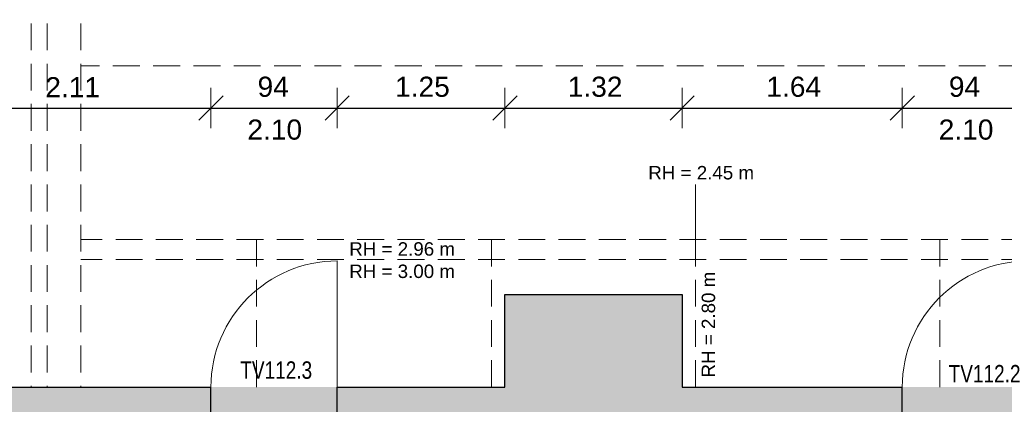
# Model space of a CAD drawing. Header units: metres. Extents: x 306 to 433, y -64 to 7.
# Tile 53 of 93: x 358.07 to 365.4, y -32.6 to -29.74. Entities that reach past the tile are written whole.
import ezdxf

# ---------------------------------------------------------------- set-up
doc = ezdxf.new("R2010")
doc.units = ezdxf.units.M
doc.header["$PDMODE"] = 65
doc.linetypes.add('AUSGEZOGEN', pattern=[0])
doc.linetypes.add('VERDECKT2_S2', pattern=[0.27, 0.2, -0.07])
for name, color, linetype, lineweight in [('Allgemein01', 7, 'AUSGEZOGEN', 13), ('Füllfläche', 7, 'AUSGEZOGEN', 13), ('Maßlinie Allgemein', 7, 'AUSGEZOGEN', 25), ('Text Allgemein', 7, 'AUSGEZOGEN', 25)]:
    doc.layers.add(name, color=color, linetype=linetype, lineweight=lineweight)
doc.styles.add('ARIAL', font='ARIAL.TTF')
doc.dimstyles.new('DIMSTYLE_13', dxfattribs={"dimtxt": 0.15, "dimasz": 0.3, "dimexe": 0, "dimexo": 1e-06, "dimgap": 0.075, "dimtad": 2, "dimrnd": 0.005, "dimzin": 4, "dimdsep": 46, "dimtxsty": 'ARIAL', "dimblk1": 'ALL_ML_STRICH', "dimblk2": 'ALL_ML_STRICH', "dimsah": 1, "dimcen": 0, "dimse1": 1, "dimse2": 1, "dimclrd": 7, "dimclre": 7, "dimclrt": 7, "dimadec": 0, "dimazin": 0, "dimtfac": 1, "dimtdec": 0, "dimtix": 1, "dimtmove": 2, "dimatfit": 3, "dimfxl": 0, "dimtzin": 0, "dimlwd": 0, "dimlwe": 13, "dimarcsym": 0})
doc.dimstyles.new('DIMSTYLE_6', dxfattribs={"dimtxt": 0.2, "dimasz": 0.3, "dimexe": 0, "dimexo": 1e-06, "dimgap": 0.1, "dimtad": 2, "dimrnd": 0.005, "dimzin": 4, "dimdsep": 46, "dimtxsty": 'ARIAL', "dimblk1": 'ALL_ML_STRICH', "dimblk2": 'ALL_ML_STRICH', "dimsah": 1, "dimcen": 0, "dimse1": 1, "dimse2": 1, "dimclrd": 7, "dimclre": 7, "dimclrt": 7, "dimadec": 0, "dimazin": 0, "dimtfac": 1, "dimtdec": 0, "dimtix": 1, "dimtmove": 2, "dimatfit": 3, "dimfxl": 0, "dimtzin": 0, "dimlwd": 0, "dimlwe": 13, "dimarcsym": 0})
doc.dimstyles.new('DIMSTYLE_7', dxfattribs={"dimtxt": 0.2, "dimasz": 0.3, "dimexe": 0, "dimexo": 1e-06, "dimgap": 0.1, "dimtad": 2, "dimdec": 1, "dimlfac": 100, "dimrnd": 0.5, "dimzin": 4, "dimdsep": 46, "dimtxsty": 'ARIAL', "dimblk1": 'ALL_ML_STRICH', "dimblk2": 'ALL_ML_STRICH', "dimsah": 1, "dimcen": 0, "dimse1": 1, "dimse2": 1, "dimclrd": 7, "dimclre": 7, "dimclrt": 7, "dimadec": 0, "dimazin": 0, "dimtfac": 1, "dimtdec": 0, "dimtix": 1, "dimtmove": 2, "dimatfit": 3, "dimfxl": 0, "dimtvp": 1.2, "dimtzin": 0, "dimlwd": 0, "dimlwe": 13, "dimarcsym": 0})
doc.dimstyles.new('DIMSTYLE_9', dxfattribs={"dimtxt": 0.15, "dimasz": 0.3, "dimexe": 0, "dimexo": 1e-06, "dimgap": 0.075, "dimtad": 2, "dimdec": 1, "dimlfac": 100, "dimrnd": 0.5, "dimzin": 4, "dimdsep": 46, "dimtxsty": 'ARIAL', "dimblk1": 'ALL_ML_STRICH', "dimblk2": 'ALL_ML_STRICH', "dimsah": 1, "dimcen": 0, "dimse1": 1, "dimse2": 1, "dimclrd": 7, "dimclre": 7, "dimclrt": 7, "dimadec": 0, "dimazin": 0, "dimtfac": 1, "dimtdec": 0, "dimtix": 1, "dimtmove": 2, "dimatfit": 3, "dimfxl": 0, "dimtzin": 0, "dimlwd": 0, "dimlwe": 13, "dimarcsym": 0})

# ---------------------------------------------------------------- blocks, each defined once
blk = doc.blocks.new('ALL_ML_STRICH')
at = {"color": 0, "linetype": 'ByBlock', "lineweight": -2}
for p, q in [((0, -0.5), (0, 0.5)), ((-0.3, -0.3), (0.3, 0.3)), ((-1, 0), (0.5, 0))]:
    blk.add_line(p, q, dxfattribs=at)
blk = doc.blocks.new('*D36')
at = {"layer": 'DEFPOINTS', "color": 7, "linetype": 'AUSGEZOGEN', "lineweight": 13}
for p in [(361.6844, -32.4754), (307.0145, -32.7554), (361.2845, -32.7554)]:
    blk.add_point(p, dxfattribs=at)
at = {"layer": 'Maßlinie Allgemein', "color": 7, "linetype": 'AUSGEZOGEN', "lineweight": -2}
blk.add_line((307.0145, -32.7554), (307.0145, -32.4754), dxfattribs=at)
at = {"layer": 'Maßlinie Allgemein', "color": 7, "linetype": 'AUSGEZOGEN', "lineweight": 13, "xscale": 0.3, "yscale": 0.3, "zscale": 0.3}
for p, rotation in [((307.0145, -32.4754), 90), ((307.0145, -32.7554), 270)]:
    blk.add_blockref('ALL_ML_STRICH', p, dxfattribs=dict(at, rotation=rotation))
at = {"layer": 'Maßlinie Allgemein', "color": 7, "linetype": 'AUSGEZOGEN', "lineweight": 13, "insert": (306.6811, -32.6247), "char_height": 0.2, "width": 0.8, "attachment_point": 5, "rotation": 90, "style": 'ARIAL'}
blk.add_mtext('\\A1;{\\A1;{28\\H0.132000;\\S^ ;}}', dxfattribs=at)
blk = doc.blocks.new('*D37')
at = {"layer": 'DEFPOINTS', "color": 7, "linetype": 'AUSGEZOGEN', "lineweight": 13}
for p in [(358.6445, 0.7746), (307.0145, -32.4754), (361.6844, -32.4754)]:
    blk.add_point(p, dxfattribs=at)
at = {"layer": 'Maßlinie Allgemein', "color": 7, "linetype": 'AUSGEZOGEN', "lineweight": -2}
blk.add_line((307.0145, -32.4754), (307.0145, 0.7746), dxfattribs=at)
at = {"layer": 'Maßlinie Allgemein', "color": 7, "linetype": 'AUSGEZOGEN', "lineweight": 13, "xscale": 0.3, "yscale": 0.3, "zscale": 0.3}
for p, rotation in [((307.0145, 0.7746), 90), ((307.0145, -32.4754), 270)]:
    blk.add_blockref('ALL_ML_STRICH', p, dxfattribs=dict(at, rotation=rotation))
at = {"layer": 'Maßlinie Allgemein', "color": 7, "linetype": 'AUSGEZOGEN', "lineweight": 13, "insert": (306.8309, -15.8444), "char_height": 0.2, "width": 1, "attachment_point": 5, "rotation": 90, "style": 'ARIAL'}
blk.add_mtext('\\A1;{\\A1;{33.25\\H0.132000;\\S^ ;}}', dxfattribs=at)
blk = doc.blocks.new('*D121')
at = {"layer": 'DEFPOINTS', "color": 7, "linetype": 'AUSGEZOGEN', "lineweight": 13}
for p in [(381.8445, -23.0754), (350.7345, -37.1054), (350.7345, -62.3754)]:
    blk.add_point(p, dxfattribs=at)
at = {"layer": 'Maßlinie Allgemein', "color": 7, "linetype": 'AUSGEZOGEN', "lineweight": -2}
blk.add_line((350.7345, -62.3754), (381.8445, -62.3754), dxfattribs=at)
at = {"layer": 'Maßlinie Allgemein', "color": 7, "linetype": 'AUSGEZOGEN', "lineweight": 13, "xscale": 0.3, "yscale": 0.3, "zscale": 0.3, "rotation": 180}
blk.add_blockref('ALL_ML_STRICH', (350.7345, -62.3754), dxfattribs=at)
at = {"layer": 'Maßlinie Allgemein', "color": 7, "linetype": 'AUSGEZOGEN', "lineweight": 13, "xscale": 0.3, "yscale": 0.3, "zscale": 0.3}
blk.add_blockref('ALL_ML_STRICH', (381.8445, -62.3754), dxfattribs=at)
at = {"layer": 'Maßlinie Allgemein', "color": 7, "linetype": 'AUSGEZOGEN', "lineweight": 13, "insert": (366.3155, -62.1919), "char_height": 0.2, "width": 1, "attachment_point": 5, "style": 'ARIAL'}
blk.add_mtext('\\A1;{\\A1;{31.11\\H0.132000;\\S^ ;}}', dxfattribs=at)
blk = doc.blocks.new('*D165')
at = {"layer": 'DEFPOINTS', "color": 7, "linetype": 'AUSGEZOGEN', "lineweight": 13}
for p in [(390.9645, -25.3654), (358.1345, -46.3054), (413.1445, -46.3054)]:
    blk.add_point(p, dxfattribs=at)
at = {"layer": 'Maßlinie Allgemein', "color": 7, "linetype": 'AUSGEZOGEN', "lineweight": -2}
blk.add_line((413.1445, -46.3054), (413.1445, -25.3654), dxfattribs=at)
at = {"layer": 'Maßlinie Allgemein', "color": 7, "linetype": 'AUSGEZOGEN', "lineweight": 13, "xscale": 0.3, "yscale": 0.3, "zscale": 0.3}
for p, rotation in [((413.1445, -25.3654), 90), ((413.1445, -46.3054), 270)]:
    blk.add_blockref('ALL_ML_STRICH', p, dxfattribs=dict(at, rotation=rotation))
at = {"layer": 'Maßlinie Allgemein', "color": 7, "linetype": 'AUSGEZOGEN', "lineweight": 13, "insert": (412.9611, -35.8282), "char_height": 0.2, "width": 1, "attachment_point": 5, "rotation": 90, "style": 'ARIAL'}
blk.add_mtext('\\A1;{\\A1;{20.94\\H0.132000;\\S^ ;}}', dxfattribs=at)
blk = doc.blocks.new('*D299')
at = {"layer": 'DEFPOINTS', "color": 7, "linetype": 'AUSGEZOGEN', "lineweight": 13}
for p in [(357.3835, -30.3954), (357.3835, -32.4754), (359.4945, -32.4754)]:
    blk.add_point(p, dxfattribs=at)
at = {"layer": 'Maßlinie Allgemein', "color": 7, "linetype": 'AUSGEZOGEN', "lineweight": -2}
blk.add_line((357.3835, -30.3954), (359.4945, -30.3954), dxfattribs=at)
at = {"layer": 'Maßlinie Allgemein', "color": 7, "linetype": 'AUSGEZOGEN', "lineweight": 13, "xscale": 0.3, "yscale": 0.3, "zscale": 0.3, "rotation": 180}
blk.add_blockref('ALL_ML_STRICH', (357.3835, -30.3954), dxfattribs=at)
at = {"layer": 'Maßlinie Allgemein', "color": 7, "linetype": 'AUSGEZOGEN', "lineweight": 13, "xscale": 0.3, "yscale": 0.3, "zscale": 0.3}
blk.add_blockref('ALL_ML_STRICH', (359.4945, -30.3954), dxfattribs=at)
at = {"layer": 'Maßlinie Allgemein', "color": 7, "linetype": 'AUSGEZOGEN', "lineweight": 13, "insert": (358.4643, -30.2404), "char_height": 0.15, "width": 0.6, "attachment_point": 5, "style": 'ARIAL'}
blk.add_mtext('\\A1;{\\A1;{2.11\\H0.099000;\\S^ ;}}', dxfattribs=at)
blk = doc.blocks.new('*D300')
at = {"layer": 'DEFPOINTS', "color": 7, "linetype": 'AUSGEZOGEN', "lineweight": 13}
for p in [(359.4945, -30.3954), (359.4945, -32.4754), (360.4345, -32.4754)]:
    blk.add_point(p, dxfattribs=at)
at = {"layer": 'Maßlinie Allgemein', "color": 7, "linetype": 'AUSGEZOGEN', "lineweight": -2}
blk.add_line((359.4945, -30.3954), (360.4345, -30.3954), dxfattribs=at)
at = {"layer": 'Maßlinie Allgemein', "color": 7, "linetype": 'AUSGEZOGEN', "lineweight": 13, "xscale": 0.3, "yscale": 0.3, "zscale": 0.3, "rotation": 180}
blk.add_blockref('ALL_ML_STRICH', (359.4945, -30.3954), dxfattribs=at)
at = {"layer": 'Maßlinie Allgemein', "color": 7, "linetype": 'AUSGEZOGEN', "lineweight": 13, "xscale": 0.3, "yscale": 0.3, "zscale": 0.3}
blk.add_blockref('ALL_ML_STRICH', (360.4345, -30.3954), dxfattribs=at)
at = {"layer": 'Maßlinie Allgemein', "color": 7, "linetype": 'AUSGEZOGEN', "lineweight": 13, "insert": (359.958, -30.2378), "char_height": 0.15, "width": 0.6, "attachment_point": 5, "style": 'ARIAL'}
blk.add_mtext('\\A1;{\\A1;{94\\H0.099000;\\S^ ;}}', dxfattribs=at)
at = {"layer": 'Maßlinie Allgemein', "color": 7, "linetype": 'AUSGEZOGEN', "lineweight": 13, "insert": (359.7656, -30.4811), "char_height": 0.15, "width": 0.0075, "attachment_point": 1, "line_spacing_factor": 0.60241, "style": 'ARIAL'}
blk.add_mtext('\\A1;{2.10\\H0.099000;\\S^ ;}', dxfattribs=at)
blk = doc.blocks.new('*D301')
at = {"layer": 'DEFPOINTS', "color": 7, "linetype": 'AUSGEZOGEN', "lineweight": 13}
for p in [(360.4345, -30.3954), (360.4345, -32.4754), (361.6844, -32.4754)]:
    blk.add_point(p, dxfattribs=at)
at = {"layer": 'Maßlinie Allgemein', "color": 7, "linetype": 'AUSGEZOGEN', "lineweight": -2}
blk.add_line((360.4345, -30.3954), (361.6844, -30.3954), dxfattribs=at)
at = {"layer": 'Maßlinie Allgemein', "color": 7, "linetype": 'AUSGEZOGEN', "lineweight": 13, "xscale": 0.3, "yscale": 0.3, "zscale": 0.3, "rotation": 180}
blk.add_blockref('ALL_ML_STRICH', (360.4345, -30.3954), dxfattribs=at)
at = {"layer": 'Maßlinie Allgemein', "color": 7, "linetype": 'AUSGEZOGEN', "lineweight": 13, "xscale": 0.3, "yscale": 0.3, "zscale": 0.3}
blk.add_blockref('ALL_ML_STRICH', (361.6844, -30.3954), dxfattribs=at)
at = {"layer": 'Maßlinie Allgemein', "color": 7, "linetype": 'AUSGEZOGEN', "lineweight": 13, "insert": (361.0697, -30.2378), "char_height": 0.15, "width": 0.6, "attachment_point": 5, "style": 'ARIAL'}
blk.add_mtext('\\A1;{\\A1;{1.25\\H0.099000;\\S^ ;}}', dxfattribs=at)
blk = doc.blocks.new('*D302')
at = {"layer": 'DEFPOINTS', "color": 7, "linetype": 'AUSGEZOGEN', "lineweight": 13}
for p in [(361.6844, -30.3954), (361.6844, -32.4754), (363.0044, -32.4754)]:
    blk.add_point(p, dxfattribs=at)
at = {"layer": 'Maßlinie Allgemein', "color": 7, "linetype": 'AUSGEZOGEN', "lineweight": -2}
blk.add_line((361.6844, -30.3954), (363.0044, -30.3954), dxfattribs=at)
at = {"layer": 'Maßlinie Allgemein', "color": 7, "linetype": 'AUSGEZOGEN', "lineweight": 13, "xscale": 0.3, "yscale": 0.3, "zscale": 0.3, "rotation": 180}
blk.add_blockref('ALL_ML_STRICH', (361.6844, -30.3954), dxfattribs=at)
at = {"layer": 'Maßlinie Allgemein', "color": 7, "linetype": 'AUSGEZOGEN', "lineweight": 13, "xscale": 0.3, "yscale": 0.3, "zscale": 0.3}
blk.add_blockref('ALL_ML_STRICH', (363.0044, -30.3954), dxfattribs=at)
at = {"layer": 'Maßlinie Allgemein', "color": 7, "linetype": 'AUSGEZOGEN', "lineweight": 13, "insert": (362.356, -30.2377), "char_height": 0.15, "width": 0.6, "attachment_point": 5, "style": 'ARIAL'}
blk.add_mtext('\\A1;{\\A1;{1.32\\H0.099000;\\S^ ;}}', dxfattribs=at)
blk = doc.blocks.new('*D303')
at = {"layer": 'DEFPOINTS', "color": 7, "linetype": 'AUSGEZOGEN', "lineweight": 13}
for p in [(363.0044, -30.3954), (363.0044, -32.4754), (364.6445, -32.4754)]:
    blk.add_point(p, dxfattribs=at)
at = {"layer": 'Maßlinie Allgemein', "color": 7, "linetype": 'AUSGEZOGEN', "lineweight": -2}
blk.add_line((363.0044, -30.3954), (364.6445, -30.3954), dxfattribs=at)
at = {"layer": 'Maßlinie Allgemein', "color": 7, "linetype": 'AUSGEZOGEN', "lineweight": 13, "xscale": 0.3, "yscale": 0.3, "zscale": 0.3, "rotation": 180}
blk.add_blockref('ALL_ML_STRICH', (363.0044, -30.3954), dxfattribs=at)
at = {"layer": 'Maßlinie Allgemein', "color": 7, "linetype": 'AUSGEZOGEN', "lineweight": 13, "xscale": 0.3, "yscale": 0.3, "zscale": 0.3}
blk.add_blockref('ALL_ML_STRICH', (364.6445, -30.3954), dxfattribs=at)
at = {"layer": 'Maßlinie Allgemein', "color": 7, "linetype": 'AUSGEZOGEN', "lineweight": 13, "insert": (363.8356, -30.2378), "char_height": 0.15, "width": 0.6, "attachment_point": 5, "style": 'ARIAL'}
blk.add_mtext('\\A1;{\\A1;{1.64\\H0.099000;\\S^ ;}}', dxfattribs=at)
blk = doc.blocks.new('*D304')
at = {"layer": 'DEFPOINTS', "color": 7, "linetype": 'AUSGEZOGEN', "lineweight": 13}
for p in [(364.6445, -30.3954), (364.6445, -32.4754), (365.5845, -32.4754)]:
    blk.add_point(p, dxfattribs=at)
at = {"layer": 'Maßlinie Allgemein', "color": 7, "linetype": 'AUSGEZOGEN', "lineweight": -2}
blk.add_line((364.6445, -30.3954), (365.5845, -30.3954), dxfattribs=at)
at = {"layer": 'Maßlinie Allgemein', "color": 7, "linetype": 'AUSGEZOGEN', "lineweight": 13, "xscale": 0.3, "yscale": 0.3, "zscale": 0.3, "rotation": 180}
blk.add_blockref('ALL_ML_STRICH', (364.6445, -30.3954), dxfattribs=at)
at = {"layer": 'Maßlinie Allgemein', "color": 7, "linetype": 'AUSGEZOGEN', "lineweight": 13, "xscale": 0.3, "yscale": 0.3, "zscale": 0.3}
blk.add_blockref('ALL_ML_STRICH', (365.5845, -30.3954), dxfattribs=at)
at = {"layer": 'Maßlinie Allgemein', "color": 7, "linetype": 'AUSGEZOGEN', "lineweight": 13, "insert": (365.108, -30.2378), "char_height": 0.15, "width": 0.6, "attachment_point": 5, "style": 'ARIAL'}
blk.add_mtext('\\A1;{\\A1;{94\\H0.099000;\\S^ ;}}', dxfattribs=at)
at = {"layer": 'Maßlinie Allgemein', "color": 7, "linetype": 'AUSGEZOGEN', "lineweight": 13, "insert": (364.9156, -30.4811), "char_height": 0.15, "width": 0.0075, "attachment_point": 1, "line_spacing_factor": 0.60241, "style": 'ARIAL'}
blk.add_mtext('\\A1;{2.10\\H0.099000;\\S^ ;}', dxfattribs=at)

msp = doc.modelspace()

# ---------------------------------------------------------------- hatches: boundary and pattern name
at = {"layer": 'Füllfläche', "linetype": 'AUSGEZOGEN', "lineweight": 25}
for color, points in [(254, [(361.6844, -32.4754), (360.4345, -32.4754), (360.4345, -32.7554), (360.5845, -32.7554), (360.5845, -33.4054), (360.7945, -33.4054), (360.7945, -32.7554), (363.0745, -32.7554), (363.0745, -35.3654), (361.9045, -35.3654), (361.9045, -35.5754), (363.1845, -35.5754), (363.1845, -35.0654), (364.5645, -35.0654), (364.5645, -34.2654), (364.4245, -34.2654), (364.4245, -34.9254), (363.4545, -34.9254), (363.4545, -33.8954), (363.1845, -33.8954), (363.1845, -32.7554), (364.4245, -32.7554), (364.4245, -33.4554), (364.5645, -33.4554), (364.5645, -32.7554), (364.6445, -32.7554), (364.6445, -32.4754), (363.0044, -32.4754), (363.0044, -31.7854), (361.6844, -31.7854)]), (254, [(359.4945, -32.4754), (357.2845, -32.4754), (357.2845, -34.1434), (357.3245, -34.1434), (357.3245, -35.5754), (360.9645, -35.5754), (360.9645, -35.3654), (360.7945, -35.3654), (360.7945, -34.3354), (360.5845, -34.3354), (360.5845, -35.3654), (358.1045, -35.3654), (358.1045, -34.3754), (358.2845, -34.3754), (358.2845, -32.7554), (359.4945, -32.7554)]), (30, [(359.4945, -32.7554), (360.4345, -32.7554), (360.4345, -32.4754), (359.4945, -32.4754)]), (30, [(364.6445, -32.7554), (365.5845, -32.7554), (365.5845, -32.4754), (364.6445, -32.4754)])]:
    msp.add_hatch(color=color, dxfattribs=at).paths.add_polyline_path(points)

# ---------------------------------------------------------------- linework, layer by layer
at = {"layer": 'Allgemein01', "color": 7, "linetype": 'VERDECKT2_S2', "lineweight": 13}
for p, q in [((358.1545, -27.9654), (358.1545, -32.4754)), ((358.2745, -27.9654), (358.2745, -32.4754)), ((358.5244, -27.9654), (358.5244, -32.4754)), ((373.9645, -30.0804), (358.5244, -30.0804)), ((374.2845, -31.3754), (358.5244, -31.3754)), ((359.8344, -31.3754), (359.8344, -32.4754)), ((361.5844, -31.3754), (361.5844, -32.4754)), ((363.1044, -31.3754), (363.1044, -32.4754)), ((364.9245, -31.3754), (364.9245, -32.4754)), ((374.2845, -31.5254), (358.5244, -31.5254))]:
    msp.add_line(p, q, dxfattribs=at)
at = {"layer": 'Allgemein01', "color": 7, "linetype": 'AUSGEZOGEN', "lineweight": 18}
msp.add_line((360.4345, -32.4754), (360.4345, -31.5354), dxfattribs=at)
at = {"layer": 'Allgemein01', "color": 7, "linetype": 'AUSGEZOGEN', "lineweight": 25}
for p, q in [((361.6844, -31.7854), (363.0044, -31.7854)), ((361.6844, -32.4754), (361.6844, -31.7854)), ((363.0044, -31.7854), (363.0044, -32.4754)), ((357.2845, -32.4754), (359.4945, -32.4754)), ((359.4945, -32.7554), (359.4945, -32.4754)), ((360.4345, -32.7554), (360.4345, -32.4754)), ((360.4345, -32.4754), (361.6844, -32.4754)), ((363.0044, -32.4754), (364.6445, -32.4754)), ((364.6445, -32.7554), (364.6445, -32.4754))]:
    msp.add_line(p, q, dxfattribs=at)
at = {"layer": 'Allgemein01', "color": 7, "linetype": 'AUSGEZOGEN', "lineweight": 18}
for centre in [(360.4345, -32.4754), (365.5845, -32.4754)]:
    msp.add_arc(centre, 0.94, 90, 180, dxfattribs=at)
at = {"layer": 'Text Allgemein', "color": 7, "linetype": 'AUSGEZOGEN', "lineweight": 13}
msp.add_line((363.1044, -30.9654), (363.1044, -31.4454), dxfattribs=at)

# ---------------------------------------------------------------- texts
at = {"layer": 'Text Allgemein', "color": 7, "linetype": 'AUSGEZOGEN', "lineweight": 25, "style": 'ARIAL'}
for s, insert, char_height, width, attachment_point in [('\\W1.00;RH = 2.45 m', (362.7522, -30.9288), 0.1, 0.84007, 7), ('\\W1.00;RH = 2.96 m', (360.5244, -31.4971), 0.1, 0.84007, 7), ('\\W1.00;RH = 3.00 m', (360.5244, -31.6637), 0.1, 0.84007, 7), ('\\W0.78;TV112.3', (359.9805, -32.3495), 0.13, 0.601815, 5), ('\\W0.78;TV112.2', (365.2575, -32.3754), 0.13, 0.601815, 5)]:
    msp.add_mtext(s, dxfattribs=dict(at, insert=insert, char_height=char_height, width=width, attachment_point=attachment_point))
at = {"layer": 'Text Allgemein', "color": 7, "linetype": 'AUSGEZOGEN', "lineweight": 25, "insert": (363.2514, -32.4034), "char_height": 0.1, "width": 0.84007, "attachment_point": 7, "rotation": 90, "style": 'ARIAL'}
msp.add_mtext('\\W1.00;RH = 2.80 m', dxfattribs=at)

# ---------------------------------------------------------------- dimensions: what is measured, and where the dimension line sits
at = {"layer": 'Maßlinie Allgemein', "color": 7, "linetype": 'AUSGEZOGEN', "lineweight": 13}
for base, p1, p2, dimstyle, picture, middle in [((307.0145, 0.7746), (361.6844, -32.4754), (358.6445, 0.7746), 'DIMSTYLE_6', '*D37', (306.8309, -15.8444)), ((413.1445, -25.3654), (358.1345, -46.3054), (390.9645, -25.3654), 'DIMSTYLE_6', '*D165', (412.9611, -35.8282)), ((307.0145, -32.4754), (361.2845, -32.7554), (361.6844, -32.4754), 'DIMSTYLE_7', '*D36', (306.6811, -32.6247))]:
    dim = msp.add_linear_dim(base=base, p1=p1, p2=p2, angle=90, dimstyle=dimstyle, override={"dimpost": '<>', "dimclrd": 7, "dimclre": 7, "dimclrt": 7, "dimlwd": 0, "dimlwe": 13}, dxfattribs=at)
    dim.commit()
    dim.dimension.update_dxf_attribs({"geometry": picture, "text_midpoint": middle, "dimtype": 160})
for base, p1, p2, dimstyle, picture, middle in [((381.8445, -62.3754), (350.7345, -37.1054), (381.8445, -23.0754), 'DIMSTYLE_6', '*D121', (366.3155, -62.1919)), ((359.4945, -30.3954), (357.3835, -32.4754), (359.4945, -32.4754), 'DIMSTYLE_13', '*D299', (358.4643, -30.2404)), ((361.6844, -30.3954), (360.4345, -32.4754), (361.6844, -32.4754), 'DIMSTYLE_13', '*D301', (361.0697, -30.2378)), ((363.0044, -30.3954), (361.6844, -32.4754), (363.0044, -32.4754), 'DIMSTYLE_13', '*D302', (362.356, -30.2377)), ((364.6445, -30.3954), (363.0044, -32.4754), (364.6445, -32.4754), 'DIMSTYLE_13', '*D303', (363.8356, -30.2378))]:
    dim = msp.add_linear_dim(base=base, p1=p1, p2=p2, dimstyle=dimstyle, override={"dimpost": '<>', "dimclrd": 7, "dimclre": 7, "dimclrt": 7, "dimlwd": 0, "dimlwe": 13}, dxfattribs=at)
    dim.commit()
    dim.dimension.update_dxf_attribs({"geometry": picture, "text_midpoint": middle, "dimtype": 160})
for base, p1, p2, picture, middle in [((360.4345, -30.3954), (359.4945, -32.4754), (360.4345, -32.4754), '*D300', (359.958, -30.2378)), ((365.5845, -30.3954), (364.6445, -32.4754), (365.5845, -32.4754), '*D304', (365.108, -30.2378))]:
    dim = msp.add_linear_dim(base=base, p1=p1, p2=p2, text='<>\\X\\A1;{2.10\\H0.099000;\\S^ ;}', dimstyle='DIMSTYLE_9', override={"dimpost": '<>', "dimclrd": 7, "dimclre": 7, "dimclrt": 7, "dimlwd": 0, "dimlwe": 13}, dxfattribs=at)
    dim.commit()
    dim.dimension.update_dxf_attribs({"geometry": picture, "text_midpoint": middle, "dimtype": 160})

doc.saveas('drawing.dxf')
